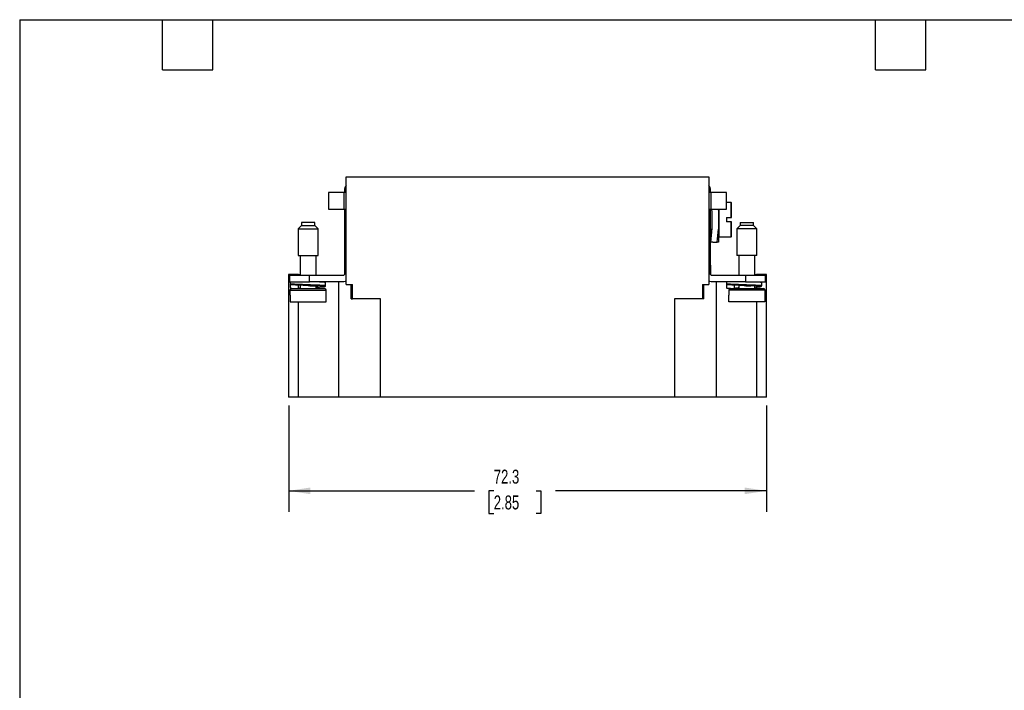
# Model space of a CAD drawing. Header units: millimetres. Extents: x 6 to 273, y 6 to 210.
# Tile 2 of 4: x 6 to 155, y 108 to 210. Entities that reach past the tile are written whole.
import ezdxf

# ---------------------------------------------------------------- set-up
doc = ezdxf.new("R2010")
doc.units = ezdxf.units.MM
doc.linetypes.add('SLD-Solid', pattern=[0])
doc.layers.add('DIMENSIONS', color=140, linetype='SLD-Solid', lineweight=25)
doc.layers.add('TEXT', color=140, linetype='SLD-Solid', lineweight=25)
doc.styles.add('SLDTEXTSTYLE0', font='TXT', dxfattribs={"width": 0.7})
doc.dimstyles.new('SLDDIMSTYLE0', dxfattribs={"dimtxt": 2.158008, "dimasz": 3.302, "dimexe": 0, "dimexo": 0.0625, "dimgap": 0.539502, "dimtad": 0, "dimtih": 1, "dimtoh": 1, "dimrnd": 1e-09, "dimzin": 12, "dimdsep": 46, "dimtxsty": 'SLDTEXTSTYLE0', "dimsah": 1, "dimcen": 0.09, "dimadec": 0, "dimazin": 3, "dimtfac": 1, "dimtofl": 0, "dimtmove": 0, "dimatfit": 3, "dimfxl": 0, "dimfrac": 2, "dimtolj": 1, "dimtzin": 12, "dimarcsym": 0})

# ---------------------------------------------------------------- blocks, each defined once
blk = doc.blocks.new('_D_6')
at = {"layer": 'DIMENSIONS'}
for p, q in [((47.06, 151.08), (47.06, 135)), ((119.36, 151.08), (119.36, 135)), ((47.06, 138.17), (75.17, 138.17)), ((78.1, 138.17), (77.37, 138.17)), ((77.37, 138.17), (77.37, 134.74)), ((84.51, 138.17), (85.23, 138.17)), ((85.23, 138.17), (85.23, 134.74)), ((119.36, 138.17), (87.43, 138.17)), ((77.37, 134.74), (78.1, 134.74)), ((85.23, 134.74), (84.51, 134.74))]:
    blk.add_line(p, q, dxfattribs=at)
for points in [[(47.06, 138.17), (50.36, 137.66), (50.36, 138.68)], [(119.36, 138.17), (116.05, 138.68), (116.05, 137.66)]]:
    blk.add_solid(points, dxfattribs=at)
at = {"layer": 'DIMENSIONS', "char_height": 2.117, "attachment_point": 1, "style": 'SLDTEXTSTYLE0'}
for s, insert in [('72.3', (78.1, 141.38)), ('2.85', (78.1, 137.47))]:
    blk.add_mtext(s, dxfattribs=dict(at, insert=insert))

msp = doc.modelspace()

# ---------------------------------------------------------------- linework, layer by layer
for p, q in [((55.756, 169.454), (55.756, 185.754)), ((55.756, 185.754), (110.656, 185.754)), ((110.656, 185.754), (110.656, 169.454)), ((55.406, 183.354), (53.106, 183.354)), ((53.106, 183.354), (53.106, 180.854)), ((55.406, 183.354), (55.406, 180.854)), ((55.756, 183.354), (55.406, 183.354)), ((55.506, 183.754), (55.506, 183.354)), ((111.006, 183.354), (110.656, 183.354)), ((110.906, 183.354), (110.906, 183.754)), ((111.006, 180.854), (111.006, 183.354)), ((113.306, 183.354), (111.006, 183.354)), ((113.306, 180.854), (113.306, 183.354)), ((114.006, 181.854), (113.306, 181.854)), ((114.006, 179.599), (114.006, 181.854)), ((53.106, 180.854), (55.406, 180.854)), ((55.406, 180.854), (55.756, 180.854)), ((55.506, 180.854), (55.506, 174.054)), ((110.656, 180.854), (111.006, 180.854)), ((110.906, 175.937), (110.906, 180.854)), ((111.081, 180.704), (110.906, 180.704)), ((111.006, 180.854), (113.306, 180.854)), ((111.067, 180.854), (111.106, 180.437)), ((111.106, 180.437), (111.106, 178.071)), ((112.106, 180.678), (112.089, 180.854)), ((112.106, 180.854), (112.106, 180.678)), ((112.106, 180.678), (112.106, 177.83)), ((112.206, 176.654), (112.206, 180.854)), ((55.706, 179.154), (55.579, 173.856)), ((55.756, 179.153), (55.706, 179.154)), ((110.656, 179.153), (110.706, 179.154)), ((110.706, 179.154), (110.834, 173.856)), ((113.306, 179.562), (114.006, 179.599)), ((113.306, 179.562), (113.306, 178.946)), ((114.006, 178.909), (113.306, 178.946)), ((114.006, 179.599), (114.006, 179.599)), ((114.078, 178.906), (114.006, 178.909)), ((114.006, 176.654), (114.006, 178.909)), ((49.006, 178.379), (48.506, 177.879)), ((48.506, 177.879), (48.506, 173.821)), ((48.506, 177.879), (51.506, 177.879)), ((49.006, 178.821), (49.006, 178.379)), ((51.006, 178.821), (49.006, 178.821)), ((49.006, 178.379), (50.006, 178.379)), ((50.006, 178.379), (51.006, 178.379)), ((51.006, 178.379), (51.006, 178.821)), ((51.506, 177.879), (51.006, 178.379)), ((51.506, 173.821), (51.506, 177.879)), ((110.906, 177.804), (111.081, 177.804)), ((112.106, 177.83), (112.106, 175.854)), ((115.406, 178.379), (114.906, 177.879)), ((114.906, 177.879), (114.906, 173.821)), ((117.906, 177.879), (114.906, 177.879)), ((115.406, 178.821), (115.406, 178.379)), ((115.406, 178.821), (117.406, 178.821)), ((116.406, 178.379), (115.406, 178.379)), ((117.406, 178.379), (116.406, 178.379)), ((117.406, 178.379), (117.406, 178.821)), ((117.906, 177.879), (117.406, 178.379)), ((117.906, 173.821), (117.906, 177.879)), ((110.906, 175.937), (110.906, 175.854)), ((110.906, 174.054), (110.906, 175.854)), ((111.242, 175.854), (111.911, 175.854)), ((112.206, 176.654), (114.006, 176.654)), ((48.506, 173.821), (51.506, 173.821)), ((48.781, 173.821), (48.781, 170.854)), ((51.231, 170.854), (51.231, 173.821)), ((55.506, 174.054), (55.506, 171.354)), ((55.583, 174.054), (55.506, 174.054)), ((55.579, 173.856), (55.509, 170.952)), ((55.579, 173.856), (55.756, 173.851)), ((110.834, 173.856), (110.656, 173.851)), ((110.829, 174.054), (110.906, 174.054)), ((110.834, 173.856), (110.904, 170.952)), ((110.906, 171.354), (110.906, 174.054)), ((117.906, 173.821), (114.906, 173.821)), ((115.181, 173.821), (115.181, 170.854)), ((117.631, 170.854), (117.631, 173.821)), ((47.056, 170.954), (47.056, 152.354)), ((48.556, 170.954), (47.056, 170.954)), ((47.206, 170.854), (47.206, 169.854)), ((47.206, 170.854), (50.206, 170.854)), ((48.556, 170.954), (48.781, 170.954)), ((48.556, 170.854), (48.556, 170.954)), ((50.206, 169.854), (50.206, 170.854)), ((50.206, 170.854), (55.409, 170.854)), ((55.506, 171.354), (55.506, 170.954)), ((55.518, 171.354), (55.506, 171.354)), ((110.894, 171.354), (110.906, 171.354)), ((110.906, 170.954), (110.906, 171.354)), ((111.004, 170.854), (116.206, 170.854)), ((116.206, 170.854), (116.206, 169.854)), ((116.206, 170.854), (119.206, 170.854)), ((117.631, 170.954), (117.856, 170.954)), ((119.356, 170.954), (117.856, 170.954)), ((117.856, 170.954), (117.856, 170.854)), ((119.206, 169.854), (119.206, 170.854)), ((119.356, 152.354), (119.356, 170.954)), ((47.206, 169.854), (50.206, 169.854)), ((47.256, 168.571), (47.256, 167.821)), ((47.256, 168.571), (52.756, 168.571)), ((47.356, 168.971), (47.356, 169.471)), ((47.361, 169.565), (47.361, 169.854)), ((47.616, 169.395), (47.511, 169.415)), ((48.556, 168.821), (48.556, 169.33)), ((48.781, 169.32), (48.781, 168.821)), ((55.409, 169.854), (50.206, 169.854)), ((51.231, 168.821), (51.231, 169.173)), ((52.656, 169.271), (52.656, 169.771)), ((52.756, 167.821), (52.756, 168.571)), ((54.656, 152.354), (54.656, 169.854)), ((55.49, 169.857), (55.488, 169.854)), ((55.756, 169.454), (56.706, 169.454)), ((56.506, 167.254), (56.506, 169.454)), ((56.706, 167.254), (56.706, 169.454)), ((109.706, 169.454), (110.656, 169.454)), ((109.706, 169.454), (109.706, 167.254)), ((109.906, 167.254), (109.906, 169.454)), ((110.925, 169.854), (110.922, 169.857)), ((116.206, 169.854), (111.004, 169.854)), ((111.756, 169.854), (111.756, 152.354)), ((113.356, 168.971), (113.356, 169.471)), ((113.361, 169.565), (113.361, 169.854)), ((113.878, 168.821), (113.506, 168.821)), ((113.616, 169.395), (113.511, 169.415)), ((113.656, 168.571), (113.656, 167.821)), ((119.156, 168.571), (113.656, 168.571)), ((114.556, 168.821), (114.556, 169.33)), ((115.181, 169.304), (115.181, 168.821)), ((116.206, 169.854), (119.206, 169.854)), ((117.631, 168.821), (117.631, 169.121)), ((117.856, 169.051), (117.856, 168.821)), ((118.656, 169.271), (118.656, 169.771)), ((119.156, 167.821), (119.156, 168.571)), ((47.302, 167.821), (47.256, 167.821)), ((47.302, 167.821), (47.302, 166.821)), ((52.756, 167.821), (52.71, 167.821)), ((52.71, 166.821), (52.71, 167.821)), ((56.506, 167.254), (56.706, 167.254)), ((60.956, 167.254), (56.706, 167.254)), ((60.956, 152.354), (60.956, 167.254)), ((105.456, 167.254), (105.456, 152.354)), ((109.706, 167.254), (105.456, 167.254)), ((109.906, 167.254), (109.706, 167.254)), ((113.656, 167.821), (113.702, 167.821)), ((113.702, 166.821), (113.702, 167.821)), ((119.11, 167.821), (119.156, 167.821)), ((119.11, 167.821), (119.11, 166.821)), ((47.302, 166.821), (52.71, 166.821)), ((48.556, 152.354), (48.556, 166.821)), ((119.11, 166.821), (113.702, 166.821)), ((117.856, 166.821), (117.856, 152.354)), ((48.556, 152.354), (47.056, 152.354)), ((54.656, 152.354), (48.556, 152.354)), ((60.956, 152.354), (54.656, 152.354)), ((105.456, 152.354), (60.956, 152.354)), ((111.756, 152.354), (105.456, 152.354)), ((117.856, 152.354), (111.756, 152.354)), ((119.356, 152.354), (117.856, 152.354))]:
    msp.add_line(p, q)
at = {"flags": 128}
for points in [[(55.756, 169.91), (55.62, 169.875), (55.409, 169.854)], [(111.004, 169.854), (110.792, 169.875), (110.656, 169.91)]]:
    msp.add_lwpolyline(points, dxfattribs=at)
for centre, radius, start, end in [((56.606, 183.754), 1.1, 140.59943, 180), ((109.806, 183.754), 1.1, 0, 39.40057), ((114.006, 181.754), 0.1, 0, 90), ((112.206, 176.754), 0.1, 180, 270), ((114.006, 176.754), 0.1, 270, 0), ((55.409, 170.954), 0.1, 270, 358.61965), ((111.004, 170.954), 0.1, 181.38035, 270), ((111.006, 170.954), 0.1, 180, 270), ((47.506, 168.571), 0.25, 90, 180), ((52.506, 168.571), 0.25, 0, 90), ((113.906, 168.571), 0.25, 90, 180), ((118.906, 168.571), 0.25, 0, 90)]:
    msp.add_arc(centre, radius, start, end)
for points, knots in [([(114.106, 179.604), (114.106, 180.201), (114.106, 180.747), (114.106, 181.537), (114.106, 181.754), (114.106, 181.754)], [0, 0, 0, 0, 0.5, 0.5, 1, 1, 1, 1]), ([(114.006, 179.599), (114.017, 179.599), (114.029, 179.6), (114.039, 179.601), (114.05, 179.601), (114.06, 179.602), (114.068, 179.602), (114.077, 179.603), (114.085, 179.603), (114.091, 179.603), (114.097, 179.604), (114.101, 179.604), (114.104, 179.604), (114.105, 179.604), (114.106, 179.604), (114.106, 179.604)], [0, 0, 0, 0, 0.00003359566, 0.00003359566, 0.00003359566, 0.00006717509, 0.00006717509, 0.00006717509, 0.00010099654, 0.00010099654, 0.00010099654, 0.00013513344, 0.00013513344, 0.00013513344, 0.00015742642, 0.00015742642, 0.00015742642, 0.00015742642]), ([(114.106, 178.904), (114.106, 178.904), (114.104, 178.904), (114.1, 178.904), (114.097, 178.905), (114.091, 178.905), (114.084, 178.905), (114.077, 178.906), (114.068, 178.906), (114.058, 178.907), (114.049, 178.907), (114.038, 178.908), (114.027, 178.908), (114.02, 178.909), (114.013, 178.909), (114.006, 178.909)], [0, 0, 0, 0, 0.00003428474, 0.00003428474, 0.00003428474, 0.00006856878, 0.00006856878, 0.00006856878, 0.00010284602, 0.00010284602, 0.00010284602, 0.00013690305, 0.00013690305, 0.00013690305, 0.00015742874, 0.00015742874, 0.00015742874, 0.00015742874]), ([(114.106, 176.754), (114.106, 176.754), (114.106, 176.972), (114.106, 177.762), (114.106, 178.308), (114.106, 178.904)], [0, 0, 0, 0, 0.5, 0.5, 1, 1, 1, 1]), ([(112.106, 177.686), (112.106, 177.618), (112.106, 177.415), (112.106, 177.225), (112.106, 177.118), (112.106, 177.096)], [0, 0, 0, 0, 0.28563041, 0.85043319, 1, 1, 1, 1]), ([(47.356, 169.471), (47.357, 169.488), (47.357, 169.508), (47.367, 169.525), (47.368, 169.527)], [0, 0, 0, 0, 0.8809429, 1, 1, 1, 1]), ([(47.506, 168.821), (47.471, 168.821), (47.429, 168.836), (47.371, 168.894), (47.356, 168.936), (47.356, 168.971)], [0, 0, 0, 0, 0.5, 0.5, 1, 1, 1, 1]), ([(47.361, 169.565), (47.363, 169.548), (47.366, 169.514), (47.393, 169.47), (47.42, 169.442), (47.441, 169.434), (47.446, 169.432)], [0, 0, 0, 0, 0.3030986, 0.6061972, 0.9092959, 1, 1, 1, 1]), ([(47.361, 169.565), (47.365, 169.563), (47.373, 169.56), (47.395, 169.555), (47.429, 169.549), (47.475, 169.543), (47.536, 169.536), (47.654, 169.525), (47.868, 169.51), (48.215, 169.491), (48.622, 169.472), (49.027, 169.458), (49.515, 169.44), (50.197, 169.414), (51.096, 169.38), (51.744, 169.355), (52.194, 169.33), (52.436, 169.312), (52.585, 169.293), (52.646, 169.281), (52.653, 169.274), (52.656, 169.271)], [0, 0, 0, 0, 0.0174758, 0.036249, 0.0563195, 0.0776872, 0.1003522, 0.1243142, 0.1880299, 0.2517458, 0.3129891, 0.3742261, 0.4166463, 0.5002928, 0.6241347, 0.7479674, 0.7830742, 0.8751156, 0.9225914, 0.9642206, 1, 1, 1, 1]), ([(47.443, 169.431), (47.458, 169.425), (47.481, 169.416), (47.541, 169.407), (47.561, 169.404)], [0, 0, 0, 0, 0.6800606, 1, 1, 1, 1]), ([(47.506, 168.821), (47.507, 168.821), (47.509, 168.821), (47.524, 168.821), (47.548, 168.821), (47.583, 168.821), (47.627, 168.821), (47.72, 168.821), (47.901, 168.821), (48.226, 168.821), (48.623, 168.821), (49.022, 168.821), (49.383, 168.821), (49.692, 168.821), (49.901, 168.821), (50.006, 168.821)], [0, 0, 0, 0, 0.0402625, 0.0802206, 0.1200332, 0.1598609, 0.199864, 0.240201, 0.3700615, 0.5000586, 0.6299192, 0.7599163, 0.8401286, 0.9197287, 1, 1, 1, 1]), ([(50.004, 169.271), (49.824, 169.279), (49.432, 169.294), (48.86, 169.316), (48.32, 169.339), (47.902, 169.365), (47.664, 169.385), (47.62, 169.394), (47.616, 169.395)], [0, 0, 0, 0, 0.1675651, 0.3657543, 0.5639434, 0.7690016, 0.9740599, 1, 1, 1, 1]), ([(48.781, 168.873), (48.75, 168.87), (48.621, 168.855), (48.566, 168.837), (48.558, 168.824), (48.556, 168.821)], [0, 0, 0, 0, 0.1976394, 0.8177122, 1, 1, 1, 1]), ([(50.003, 169.271), (50.092, 169.265), (50.345, 169.248), (50.741, 169.221), (51.124, 169.191), (51.392, 169.155), (51.483, 169.122), (51.423, 169.094), (51.284, 169.076), (51.231, 169.069)], [0, 0, 0, 0, 0.0870325, 0.246999, 0.4068672, 0.566709, 0.74364, 0.9035059, 1, 1, 1, 1]), ([(52.422, 169.099), (52.458, 169.105), (52.538, 169.12), (52.467, 169.141), (52.242, 169.168), (51.86, 169.194), (51.36, 169.217), (50.773, 169.24), (50.302, 169.259), (50.044, 169.27), (50.004, 169.271)], [0, 0, 0, 0, 0.1161808, 0.2566221, 0.401931, 0.54724, 0.6876813, 0.8281226, 0.9734315, 1, 1, 1, 1]), ([(50.006, 168.821), (50.059, 168.821), (50.164, 168.821), (50.32, 168.821), (50.475, 168.821), (50.628, 168.821), (50.779, 168.821), (51.037, 168.821), (51.389, 168.821), (51.786, 168.821), (52.111, 168.821), (52.317, 168.821), (52.434, 168.821), (52.495, 168.821), (52.502, 168.821), (52.506, 168.821)], [0, 0, 0, 0, 0.0402809, 0.0802503, 0.1200668, 0.1598908, 0.1998825, 0.2402001, 0.3700611, 0.5000585, 0.6299195, 0.7599171, 0.8400985, 0.9196988, 1, 1, 1, 1]), ([(51.231, 169.02), (51.403, 169.027), (51.76, 169.043), (52.152, 169.068), (52.38, 169.088), (52.417, 169.097), (52.422, 169.099)], [0, 0, 0, 0, 0.2997695, 0.6229094, 0.9460492, 1, 1, 1, 1]), ([(51.733, 169.854), (51.74, 169.854), (51.799, 169.851), (51.86, 169.848), (51.923, 169.845), (51.951, 169.843), (52.019, 169.839), (52.14, 169.832), (52.31, 169.821), (52.449, 169.809), (52.544, 169.799), (52.599, 169.791), (52.634, 169.783), (52.653, 169.777), (52.655, 169.773), (52.656, 169.771)], [0, 0, 0, 0, 0.0120722, 0.0994578, 0.1128734, 0.1307424, 0.1530648, 0.246729, 0.3804266, 0.554118, 0.658343, 0.7550446, 0.8442219, 0.9258739, 1, 1, 1, 1]), ([(52.477, 169.11), (52.493, 169.112), (52.536, 169.117), (52.623, 169.156), (52.645, 169.232), (52.656, 169.271)], [0, 0, 0, 0, 0.2387175, 0.6191567, 1, 1, 1, 1]), ([(52.656, 169.771), (52.654, 169.793), (52.65, 169.826), (52.634, 169.847), (52.629, 169.854)], [0, 0, 0, 0, 0.6823021, 1, 1, 1, 1]), ([(113.356, 169.471), (113.357, 169.488), (113.357, 169.508), (113.367, 169.525), (113.368, 169.527)], [0, 0, 0, 0, 0.8809429, 1, 1, 1, 1]), ([(113.506, 168.821), (113.471, 168.821), (113.429, 168.836), (113.371, 168.894), (113.356, 168.936), (113.356, 168.971)], [0, 0, 0, 0, 0.5, 0.5, 1, 1, 1, 1]), ([(113.361, 169.565), (113.363, 169.548), (113.366, 169.514), (113.393, 169.47), (113.42, 169.442), (113.441, 169.434), (113.446, 169.432)], [0, 0, 0, 0, 0.30309862, 0.60619724, 0.90929587, 1, 1, 1, 1]), ([(113.361, 169.565), (113.365, 169.563), (113.373, 169.56), (113.395, 169.555), (113.429, 169.549), (113.475, 169.543), (113.536, 169.536), (113.654, 169.525), (113.868, 169.51), (114.215, 169.491), (114.622, 169.472), (115.027, 169.458), (115.515, 169.44), (116.197, 169.414), (117.096, 169.38), (117.744, 169.355), (118.194, 169.33), (118.436, 169.312), (118.585, 169.293), (118.646, 169.281), (118.653, 169.274), (118.656, 169.271)], [0, 0, 0, 0, 0.0174758, 0.036249, 0.0563195, 0.0776872, 0.1003522, 0.1243142, 0.1880299, 0.2517458, 0.3129891, 0.3742261, 0.4166463, 0.5002928, 0.6241347, 0.7479674, 0.7830742, 0.8751156, 0.9225914, 0.9642206, 1, 1, 1, 1]), ([(113.443, 169.431), (113.458, 169.425), (113.481, 169.416), (113.541, 169.407), (113.561, 169.404)], [0, 0, 0, 0, 0.6800606, 1, 1, 1, 1]), ([(116.004, 169.271), (115.824, 169.279), (115.432, 169.294), (114.86, 169.316), (114.32, 169.339), (113.902, 169.365), (113.664, 169.385), (113.62, 169.394), (113.616, 169.395)], [0, 0, 0, 0, 0.1675651, 0.3657543, 0.5639434, 0.7690016, 0.9740599, 1, 1, 1, 1]), ([(115.181, 168.912), (115.108, 168.907), (114.897, 168.891), (114.671, 168.862), (114.564, 168.837), (114.558, 168.824), (114.556, 168.821)], [0, 0, 0, 0, 0.1886288, 0.5421823, 0.8959887, 1, 1, 1, 1]), ([(116.003, 169.271), (116.092, 169.265), (116.344, 169.248), (116.685, 169.225), (116.876, 169.209), (116.946, 169.203)], [0, 0, 0, 0, 0.2561031, 0.7268227, 1, 1, 1, 1]), ([(118.422, 169.099), (118.458, 169.105), (118.538, 169.12), (118.467, 169.141), (118.242, 169.168), (117.86, 169.194), (117.36, 169.217), (116.773, 169.24), (116.302, 169.259), (116.044, 169.27), (116.004, 169.271)], [0, 0, 0, 0, 0.1161808, 0.2566221, 0.401931, 0.54724, 0.6876813, 0.8281226, 0.9734315, 1, 1, 1, 1]), ([(116.406, 168.821), (117.069, 168.821), (117.705, 168.821), (118.643, 168.821), (118.906, 168.821), (118.906, 168.821)], [0, 0, 0, 0, 0.5, 0.5, 1, 1, 1, 1]), ([(117.631, 169.038), (117.663, 169.04), (117.874, 169.049), (118.147, 169.069), (118.381, 169.088), (118.417, 169.097), (118.422, 169.099)], [0, 0, 0, 0, 0.0744838, 0.5015876, 0.9286915, 1, 1, 1, 1]), ([(117.733, 169.854), (117.74, 169.854), (117.799, 169.851), (117.86, 169.848), (117.923, 169.845), (117.951, 169.843), (118.019, 169.839), (118.14, 169.832), (118.31, 169.821), (118.449, 169.809), (118.544, 169.799), (118.599, 169.791), (118.634, 169.783), (118.653, 169.777), (118.655, 169.773), (118.656, 169.771)], [0, 0, 0, 0, 0.0120722, 0.0994578, 0.1128734, 0.1307424, 0.1530648, 0.246729, 0.3804266, 0.554118, 0.658343, 0.7550446, 0.8442219, 0.9258739, 1, 1, 1, 1]), ([(118.477, 169.11), (118.493, 169.112), (118.536, 169.117), (118.623, 169.156), (118.645, 169.232), (118.656, 169.271)], [0, 0, 0, 0, 0.2387175, 0.6191567, 1, 1, 1, 1]), ([(118.656, 169.771), (118.654, 169.793), (118.65, 169.826), (118.634, 169.847), (118.629, 169.854)], [0, 0, 0, 0, 0.6823021, 1, 1, 1, 1])]:
    msp.add_open_spline(points, degree=3, knots=knots)
for points in [[(111.106, 178.071), (111.065, 177.357), (110.992, 176.646), (110.906, 175.937)], [(111.911, 175.854), (111.992, 176.511), (112.062, 177.169), (112.106, 177.83)], [(110.906, 175.937), (111.018, 175.909), (111.13, 175.882), (111.242, 175.854)], [(111.242, 175.854), (111.13, 175.854), (111.018, 175.854), (110.906, 175.854)], [(112.106, 175.854), (112.062, 175.854), (111.992, 175.854), (111.911, 175.854)], [(113.906, 168.821), (113.906, 168.821), (115.026, 168.821), (116.406, 168.821)]]:
    msp.add_open_spline(points, degree=3)
at = {"layer": 'TEXT'}
for p, q in [((6.35, 209.55), (273.05, 209.55)), ((6.35, 209.55), (6.35, 6.35)), ((27.94, 201.93), (27.94, 209.55)), ((35.56, 201.93), (35.56, 209.55)), ((135.89, 201.93), (135.89, 209.55)), ((143.51, 201.93), (143.51, 209.55)), ((27.94, 201.93), (35.56, 201.93)), ((135.89, 201.93), (143.51, 201.93))]:
    msp.add_line(p, q, dxfattribs=at)

# ---------------------------------------------------------------- dimensions: what is measured, and where the dimension line sits
at = {"layer": 'DIMENSIONS'}
dim = msp.add_linear_dim(base=(47.056, 138.171), p1=(119.356, 152.354), p2=(47.056, 152.354), dimstyle='SLDDIMSTYLE0', dxfattribs=at)
dim.commit()
dim.dimension.update_dxf_attribs({"geometry": '_D_6', "text_midpoint": (81.302, 138.171), "dimtype": 160})

doc.saveas('drawing.dxf')
